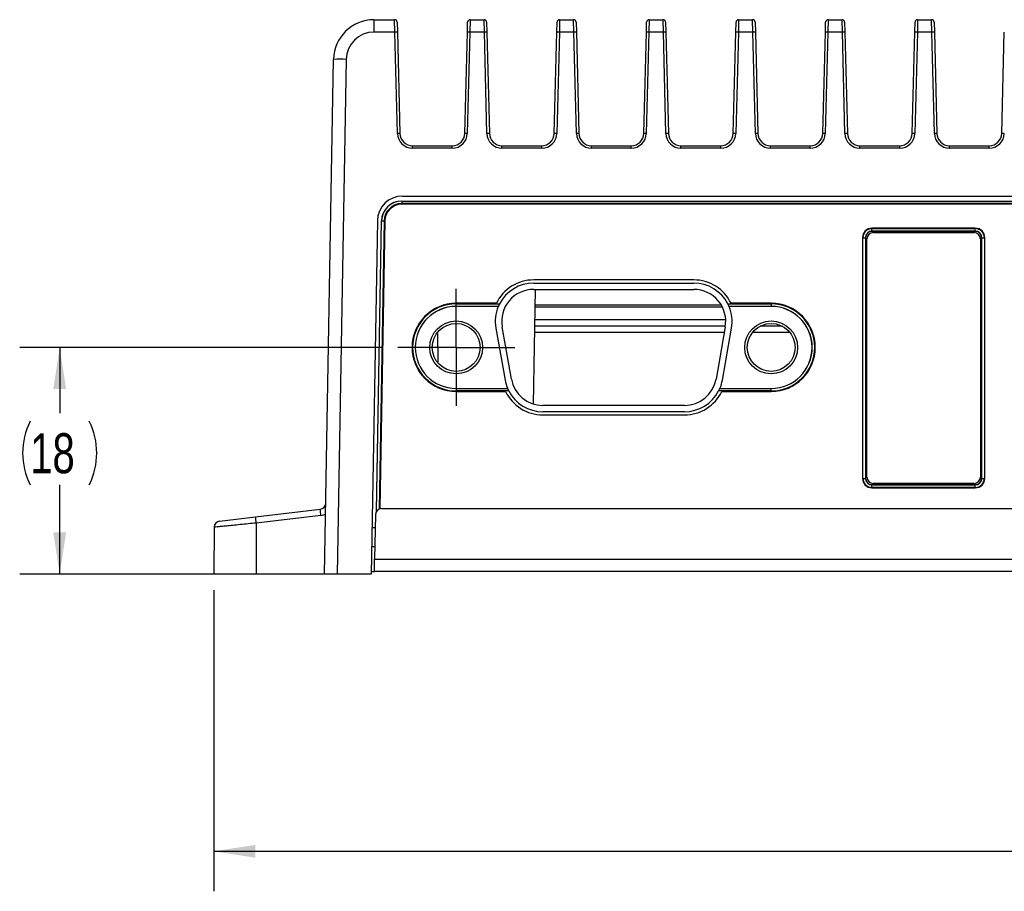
# Model space of a CAD drawing. Header units: millimetres. Extents: x 1 to 863, y 1 to 558.
# Tile 3 of 19: x 119 to 197, y 237 to 306. Entities that reach past the tile are written whole.
import ezdxf

# ---------------------------------------------------------------- set-up
doc = ezdxf.new("R2010")
doc.units = ezdxf.units.MM
doc.layers.add('DIMENSIONS', color=7, linetype='Continuous')
doc.styles.add('SLDTEXTSTYLE1', font='TXT', dxfattribs={"width": 0.75})
doc.dimstyles.new('SLDDIMSTYLE1', dxfattribs={"dimtxt": 3.175, "dimasz": 3.302, "dimexe": 0, "dimexo": 0.0625, "dimgap": 0.79375, "dimtad": 0, "dimtih": 1, "dimtoh": 1, "dimdec": 0, "dimrnd": 1e-09, "dimzin": 12, "dimdsep": 46, "dimtxsty": 'SLDTEXTSTYLE1', "dimsah": 1, "dimcen": 0.09, "dimadec": 0, "dimazin": 3, "dimtfac": 1, "dimtdec": 0, "dimtofl": 0, "dimtmove": 0, "dimatfit": 3, "dimfxl": 1, "dimfrac": 2, "dimtolj": 1, "dimtzin": 12, "dimarcsym": 0})

# ---------------------------------------------------------------- blocks, each defined once
blk = doc.blocks.new('_D_1')
at = {"layer": 'DIMENSIONS'}
for p, q in [((134.439, 260.935), (134.439, 237.03)), ((332.438, 260.935), (332.438, 237.03)), ((134.439, 240.205), (223.996, 240.205)), ((332.438, 240.205), (232.223, 240.205))]:
    blk.add_line(p, q, dxfattribs=at)
for centre, start, end in [((229.631, 239.883), 153.43495, 206.56505), ((226.588, 239.883), 333.43495, 26.56505)]:
    blk.add_arc(centre, 5.635, start, end, dxfattribs=at)
for points in [[(134.439, 240.205), (137.741, 239.697), (137.741, 240.713)], [(332.438, 240.205), (329.136, 240.713), (329.136, 239.697)]]:
    blk.add_solid(points, dxfattribs=at)
at = {"layer": 'DIMENSIONS', "insert": (224.591, 241.456), "char_height": 3.175, "attachment_point": 1, "style": 'SLDTEXTSTYLE1'}
blk.add_mtext('198', dxfattribs=at)
blk = doc.blocks.new('_D_2')
at = {"layer": 'DIMENSIONS'}
for p, q in [((147.769, 280.197), (119.05, 280.197)), ((122.225, 280.197), (122.225, 274.977)), ((122.225, 262.205), (122.225, 269.292)), ((136.553, 262.205), (119.05, 262.205))]:
    blk.add_line(p, q, dxfattribs=at)
for centre, start, end in [((124.92, 271.812), 153.43495, 206.56505), ((119.531, 271.812), 333.43495, 26.56505)]:
    blk.add_arc(centre, 5.635, start, end, dxfattribs=at)
for points in [[(122.225, 280.197), (121.717, 276.895), (122.733, 276.895)], [(122.225, 262.205), (122.733, 265.507), (121.717, 265.507)]]:
    blk.add_solid(points, dxfattribs=at)
at = {"layer": 'DIMENSIONS', "insert": (119.879, 273.385), "char_height": 3.175, "attachment_point": 1, "style": 'SLDTEXTSTYLE1'}
blk.add_mtext('18', dxfattribs=at)
blk = doc.blocks.new('SW_CENTERMARKSYMBOL_0')
at = {"layer": 'DIMENSIONS', "color": 0}
for p, q in [((0, 2.54), (0, 4.64)), ((0, 0), (0, 2.54)), ((-2.54, 0), (-4.64, 0)), ((0, 0), (-2.54, 0)), ((0, 0), (0, -2.54)), ((0, 0), (2.54, 0)), ((2.54, 0), (4.64, 0)), ((0, -2.54), (0, -4.64))]:
    blk.add_line(p, q, dxfattribs=at)

msp = doc.modelspace()

# ---------------------------------------------------------------- linework, layer by layer
at = {"color": 7, "linetype": 'Continuous', "lineweight": 25}
for p, q in [((147.154, 306.205), (147.154, 305.223)), ((147.154, 306.205), (148.793, 306.205)), ((148.813, 305.223), (148.793, 306.205)), ((154.783, 306.205), (154.764, 305.223)), ((154.783, 306.205), (155.893, 306.205)), ((155.913, 305.223), (155.893, 306.205)), ((161.883, 306.205), (161.864, 305.223)), ((161.883, 306.205), (162.993, 306.205)), ((163.013, 305.223), (162.993, 306.205)), ((168.983, 306.205), (168.964, 305.223)), ((168.983, 306.205), (170.093, 306.205)), ((170.113, 305.223), (170.093, 306.205)), ((176.083, 306.205), (176.064, 305.223)), ((176.083, 306.205), (177.193, 306.205)), ((177.213, 305.223), (177.193, 306.205)), ((183.183, 306.205), (183.164, 305.223)), ((183.183, 306.205), (184.293, 306.205)), ((184.313, 305.223), (184.293, 306.205)), ((190.283, 306.205), (190.264, 305.223)), ((190.283, 306.205), (191.393, 306.205)), ((191.413, 305.223), (191.393, 306.205)), ((148.993, 306.01), (149.013, 305.224)), ((154.564, 305.224), (154.583, 306.01)), ((156.093, 306.01), (156.113, 305.224)), ((161.664, 305.224), (161.683, 306.01)), ((163.193, 306.01), (163.213, 305.224)), ((168.764, 305.224), (168.783, 306.01)), ((170.293, 306.01), (170.313, 305.224)), ((175.864, 305.224), (175.883, 306.01)), ((177.393, 306.01), (177.413, 305.224)), ((182.964, 305.224), (182.983, 306.01)), ((184.493, 306.01), (184.513, 305.224)), ((190.064, 305.224), (190.083, 306.01)), ((191.593, 306.01), (191.613, 305.224)), ((148.813, 305.223), (147.154, 305.223)), ((149.014, 297.179), (148.813, 305.223)), ((149.013, 305.224), (149.214, 297.18)), ((154.363, 297.18), (154.564, 305.224)), ((154.764, 305.223), (154.562, 297.179)), ((155.913, 305.223), (154.764, 305.223)), ((156.114, 297.179), (155.913, 305.223)), ((156.113, 305.224), (156.314, 297.18)), ((161.463, 297.18), (161.664, 305.224)), ((161.864, 305.223), (161.662, 297.179)), ((163.013, 305.223), (161.864, 305.223)), ((163.214, 297.179), (163.013, 305.223)), ((163.213, 305.224), (163.414, 297.18)), ((168.563, 297.18), (168.764, 305.224)), ((168.964, 305.223), (168.762, 297.179)), ((170.113, 305.223), (168.964, 305.223)), ((170.314, 297.179), (170.113, 305.223)), ((170.313, 305.224), (170.514, 297.18)), ((175.663, 297.18), (175.864, 305.224)), ((176.064, 305.223), (175.862, 297.179)), ((177.213, 305.223), (176.064, 305.223)), ((177.414, 297.179), (177.213, 305.223)), ((177.413, 305.224), (177.614, 297.18)), ((182.763, 297.18), (182.964, 305.224)), ((183.164, 305.223), (182.962, 297.179)), ((184.313, 305.223), (183.164, 305.223)), ((184.514, 297.179), (184.313, 305.223)), ((184.513, 305.224), (184.714, 297.18)), ((189.863, 297.18), (190.064, 305.224)), ((190.264, 305.223), (190.062, 297.179)), ((191.413, 305.223), (190.264, 305.223)), ((191.614, 297.179), (191.413, 305.223)), ((191.613, 305.224), (191.814, 297.18)), ((196.963, 297.18), (197.164, 305.224)), ((143.238, 262.205), (143.951, 303.058)), ((144.951, 303.058), (144.237, 262.205)), ((150.213, 296.009), (150.213, 296.205)), ((150.213, 296.205), (153.363, 296.205)), ((153.363, 296.009), (153.363, 296.205)), ((157.313, 296.009), (157.313, 296.205)), ((157.313, 296.205), (160.463, 296.205)), ((160.463, 296.009), (160.463, 296.205)), ((164.413, 296.009), (164.413, 296.205)), ((164.413, 296.205), (167.563, 296.205)), ((167.563, 296.009), (167.563, 296.205)), ((171.513, 296.009), (171.513, 296.205)), ((171.513, 296.205), (174.663, 296.205)), ((174.663, 296.009), (174.663, 296.205)), ((178.613, 296.009), (178.613, 296.205)), ((178.613, 296.205), (181.763, 296.205)), ((181.763, 296.009), (181.763, 296.205)), ((185.713, 296.009), (185.713, 296.205)), ((185.713, 296.205), (188.863, 296.205)), ((188.863, 296.009), (188.863, 296.205)), ((192.813, 296.009), (192.813, 296.205)), ((192.813, 296.205), (195.963, 296.205)), ((195.963, 296.009), (195.963, 296.205)), ((153.363, 296.009), (150.213, 296.009)), ((160.463, 296.009), (157.313, 296.009)), ((167.563, 296.009), (164.413, 296.009)), ((174.663, 296.009), (171.513, 296.009)), ((181.763, 296.009), (178.613, 296.009)), ((188.863, 296.009), (185.713, 296.009)), ((195.963, 296.009), (192.813, 296.009)), ((149.427, 292.205), (317.449, 292.205)), ((149.363, 291.814), (317.514, 291.814)), ((149.363, 291.814), (149.363, 291.809)), ((149.363, 291.809), (317.514, 291.809)), ((149.363, 291.809), (149.363, 291.609)), ((317.514, 291.609), (149.363, 291.609)), ((317.514, 291.555), (149.363, 291.555)), ((147.428, 290.24), (146.938, 262.205)), ((147.352, 267.184), (147.754, 290.234)), ((147.357, 267.192), (147.76, 290.233)), ((147.96, 290.23), (147.56, 267.361)), ((148.013, 290.229), (147.614, 267.382)), ((147.754, 290.234), (147.76, 290.233)), ((147.76, 290.233), (147.96, 290.23)), ((194.863, 289.655), (186.663, 289.655)), ((186.663, 289.623), (194.863, 289.623)), ((186.663, 289.423), (186.663, 289.623)), ((194.863, 289.423), (186.663, 289.423)), ((186.663, 289.405), (186.663, 289.423)), ((194.863, 289.405), (186.663, 289.405)), ((186.763, 289.305), (194.763, 289.305)), ((194.863, 289.423), (194.863, 289.623)), ((194.863, 289.405), (194.863, 289.423)), ((185.913, 288.905), (185.913, 269.805)), ((185.946, 269.805), (185.946, 288.905)), ((185.946, 288.905), (186.146, 288.905)), ((186.146, 288.905), (186.146, 269.805)), ((186.163, 288.905), (186.146, 288.905)), ((186.163, 288.905), (186.163, 269.805)), ((186.263, 269.905), (186.263, 288.805)), ((195.263, 288.805), (195.263, 269.905)), ((195.363, 288.905), (195.381, 288.905)), ((195.363, 269.805), (195.363, 288.905)), ((195.381, 288.905), (195.581, 288.905)), ((195.381, 269.805), (195.381, 288.905)), ((195.581, 288.905), (195.581, 269.805)), ((195.613, 269.805), (195.613, 288.905)), ((172.522, 285.554), (159.827, 285.554)), ((159.827, 285.304), (172.522, 285.304)), ((159.815, 275.699), (159.974, 284.804)), ((159.827, 284.804), (172.522, 284.804)), ((156.865, 283.697), (153.679, 283.697)), ((153.679, 283.651), (157.122, 283.651)), ((153.679, 283.451), (153.679, 283.651)), ((159.953, 283.588), (174.69, 283.588)), ((175.227, 283.651), (178.669, 283.651)), ((178.669, 283.697), (175.484, 283.697)), ((178.669, 283.651), (178.669, 283.451)), ((157.024, 283.451), (153.679, 283.451)), ((153.679, 283.447), (153.679, 283.451)), ((157.018, 283.447), (153.679, 283.447)), ((157.018, 283.447), (157.024, 283.451)), ((174.8, 283.388), (159.95, 283.388)), ((178.669, 283.451), (175.324, 283.451)), ((178.669, 283.447), (175.331, 283.447)), ((178.669, 283.447), (178.669, 283.451)), ((175.059, 282.388), (159.932, 282.388)), ((152.185, 281.309), (152.215, 279.017)), ((156.825, 281.735), (157.555, 277.6)), ((158.055, 277.688), (157.326, 281.823)), ((174.945, 281.378), (159.915, 281.378)), ((175.032, 281.878), (159.923, 281.878)), ((175.023, 281.823), (174.294, 277.688)), ((174.794, 277.6), (175.523, 281.735)), ((180.158, 281.378), (177.181, 281.378)), ((179.555, 281.878), (177.784, 281.878)), ((153.679, 276.947), (153.679, 276.942)), ((153.679, 276.947), (157.747, 276.947)), ((153.679, 276.942), (153.679, 276.742)), ((153.679, 276.942), (157.754, 276.942)), ((157.851, 276.742), (153.679, 276.742)), ((153.679, 276.697), (157.594, 276.697)), ((178.669, 276.742), (174.498, 276.742)), ((174.602, 276.947), (174.595, 276.942)), ((174.595, 276.942), (178.669, 276.942)), ((174.602, 276.947), (178.669, 276.947)), ((174.755, 276.697), (178.669, 276.697)), ((178.669, 276.947), (178.669, 276.942)), ((178.669, 276.742), (178.669, 276.942)), ((171.793, 275.589), (160.556, 275.589)), ((171.793, 275.089), (160.556, 275.089)), ((160.556, 274.839), (171.793, 274.839)), ((185.946, 269.805), (186.146, 269.805)), ((186.163, 269.805), (186.146, 269.805)), ((195.363, 269.805), (195.381, 269.805)), ((195.381, 269.805), (195.581, 269.805)), ((186.663, 269.305), (194.863, 269.305)), ((186.663, 269.305), (186.663, 269.288)), ((186.663, 269.088), (186.663, 269.288)), ((186.663, 269.288), (194.863, 269.288)), ((194.863, 269.088), (186.663, 269.088)), ((186.663, 269.055), (194.863, 269.055)), ((194.763, 269.405), (186.763, 269.405)), ((194.863, 269.305), (194.863, 269.288)), ((194.863, 269.088), (194.863, 269.288)), ((137.764, 266.751), (142.894, 267.354)), ((147.767, 267.405), (319.109, 267.405)), ((134.913, 266.416), (137.764, 266.751)), ((142.953, 266.862), (137.823, 266.259)), ((147.267, 266.914), (147.205, 263.388)), ((134.471, 265.924), (134.439, 262.205)), ((137.823, 266.259), (137.823, 262.205)), ((147.003, 265.905), (147.249, 265.905)), ((146.977, 264.405), (147.223, 264.405)), ((147.188, 262.405), (147.205, 263.388)), ((147.205, 263.388), (319.671, 263.388)), ((137.823, 262.205), (134.439, 262.205)), ((143.238, 262.205), (137.823, 262.205)), ((144.237, 262.205), (143.238, 262.205)), ((146.938, 262.205), (144.237, 262.205)), ((146.942, 262.405), (147.188, 262.405)), ((319.688, 262.405), (147.188, 262.405))]:
    msp.add_line(p, q, dxfattribs=at)
at = {"color": 7, "linetype": 'Continuous', "lineweight": 25, "flags": 128}
for points in [[(175.324, 283.451), (175.325, 283.451), (175.331, 283.447)], [(157.754, 276.942), (157.753, 276.943), (157.747, 276.947)]]:
    msp.add_lwpolyline(points, dxfattribs=at)
at = {"color": 7, "linetype": 'Continuous', "lineweight": 25}
for centre, radius in [((153.679, 280.197), 2.1), ((153.679, 280.197), 1.9), ((178.669, 280.197), 2.1), ((178.669, 280.197), 1.9)]:
    msp.add_circle(centre, radius, dxfattribs=at)
for centre, radius, start, end in [((147.154, 303.002), 3.204, 90, 179), ((148.793, 306.005), 0.2, 1.4321, 90), ((154.783, 306.005), 0.2, 90, 178.5679), ((155.893, 306.005), 0.2, 1.4321, 90), ((161.883, 306.005), 0.2, 90, 178.5679), ((162.993, 306.005), 0.2, 1.4321, 90), ((168.983, 306.005), 0.2, 90, 178.5679), ((170.093, 306.005), 0.2, 1.4321, 90), ((176.083, 306.005), 0.2, 90, 178.5679), ((177.193, 306.005), 0.2, 1.4321, 90), ((183.183, 306.005), 0.2, 90, 178.5679), ((184.293, 306.005), 0.2, 1.4321, 90), ((190.283, 306.005), 0.2, 90, 178.5679), ((191.393, 306.005), 0.2, 1.4321, 90), ((147.154, 303.019), 2.204, 90, 179), ((148.934, 302.358), 2.867, 88.43397, 92.43028), ((154.642, 302.358), 2.867, 87.56972, 91.56603), ((156.034, 302.358), 2.867, 88.43397, 92.43028), ((161.742, 302.358), 2.867, 87.56972, 91.56603), ((163.134, 302.358), 2.867, 88.43397, 92.43028), ((168.842, 302.358), 2.867, 87.56972, 91.56603), ((170.234, 302.358), 2.867, 88.43397, 92.43028), ((175.942, 302.358), 2.867, 87.56972, 91.56603), ((177.334, 302.358), 2.867, 88.43397, 92.43028), ((183.042, 302.358), 2.867, 87.56972, 91.56603), ((184.434, 302.358), 2.867, 88.43397, 92.43028), ((190.142, 302.358), 2.867, 87.56972, 91.56603), ((191.534, 302.358), 2.867, 88.43397, 92.43028), ((144.451, 288.73), 14.336, 88.00162, 91.99838), ((149.135, 294.314), 2.867, 88.43397, 92.43028), ((150.213, 297.209), 1.2, 181.4321, 270), ((150.213, 297.205), 1, 181.4321, 270), ((153.363, 297.205), 1, 270, 358.5679), ((153.363, 297.209), 1.2, 270, 358.5679), ((154.441, 294.314), 2.867, 87.56972, 91.56603), ((156.235, 294.314), 2.867, 88.43397, 92.43028), ((157.313, 297.209), 1.2, 181.4321, 270), ((157.313, 297.205), 1, 181.4321, 270), ((160.463, 297.205), 1, 270, 358.5679), ((160.463, 297.209), 1.2, 270, 358.5679), ((161.541, 294.314), 2.867, 87.56972, 91.56603), ((163.335, 294.314), 2.867, 88.43397, 92.43028), ((164.413, 297.209), 1.2, 181.4321, 270), ((164.413, 297.205), 1, 181.4321, 270), ((167.563, 297.205), 1, 270, 358.5679), ((167.563, 297.209), 1.2, 270, 358.5679), ((168.641, 294.314), 2.867, 87.56972, 91.56603), ((170.435, 294.314), 2.867, 88.43397, 92.43028), ((171.513, 297.209), 1.2, 181.4321, 270), ((171.513, 297.205), 1, 181.4321, 270), ((174.663, 297.205), 1, 270, 358.5679), ((174.663, 297.209), 1.2, 270, 358.5679), ((175.741, 294.314), 2.867, 87.56972, 91.56603), ((177.535, 294.314), 2.867, 88.43397, 92.43028), ((178.613, 297.209), 1.2, 181.4321, 270), ((178.613, 297.205), 1, 181.4321, 270), ((181.763, 297.205), 1, 270, 358.5679), ((181.763, 297.209), 1.2, 270, 358.5679), ((182.841, 294.314), 2.867, 87.56972, 91.56603), ((184.635, 294.314), 2.867, 88.43397, 92.43028), ((185.713, 297.209), 1.2, 181.4321, 270), ((185.713, 297.205), 1, 181.4321, 270), ((188.863, 297.205), 1, 270, 358.5679), ((188.863, 297.209), 1.2, 270, 358.5679), ((189.941, 294.314), 2.867, 87.56972, 91.56603), ((191.735, 294.314), 2.867, 88.43397, 92.43028), ((192.813, 297.209), 1.2, 181.4321, 270), ((192.813, 297.205), 1, 181.4321, 270), ((195.963, 297.205), 1, 270, 358.5679), ((195.963, 297.209), 1.2, 270, 358.5679), ((197.041, 294.314), 2.867, 87.56972, 91.56603), ((149.427, 290.205), 2, 90, 179), ((149.363, 290.205), 1.609, 90, 179), ((149.363, 290.205), 1.603, 90, 179), ((149.363, 290.205), 1.403, 90, 179), ((149.363, 290.205), 1.35, 90, 179), ((186.663, 288.905), 0.75, 90, 180), ((186.663, 288.905), 0.718, 90, 180), ((186.663, 288.905), 0.518, 90, 180), ((186.663, 288.905), 0.5, 90, 180), ((186.763, 288.805), 0.5, 90, 180), ((194.763, 288.805), 0.5, 0, 90), ((194.863, 288.905), 0.75, 0, 90), ((194.863, 288.905), 0.718, 0, 90), ((194.863, 288.905), 0.518, 0, 90), ((194.863, 288.905), 0.5, 0, 90), ((159.827, 282.264), 3.29, 90, 154.1899), ((159.827, 282.264), 3.04, 90, 152.85828), ((172.522, 282.264), 3.29, 25.8101, 90), ((172.522, 282.264), 3.04, 27.14172, 90), ((159.827, 282.264), 2.54, 90, 190), ((172.522, 282.264), 2.54, 350, 90), ((153.679, 280.197), 3.5, 90, 270), ((153.679, 280.197), 3.454, 90, 270), ((178.669, 280.197), 3.5, 270, 90), ((178.669, 280.197), 3.454, 270, 90), ((153.679, 280.197), 3.254, 90, 270), ((153.679, 280.197), 3.25, 90, 270), ((159.827, 282.264), 3.048, 157.17265, 190), ((172.522, 282.264), 3.048, 350, 22.82735), ((178.669, 280.197), 3.254, 270, 90), ((178.669, 280.197), 3.25, 270, 90), ((160.556, 278.129), 3.048, 190, 202.82766), ((160.556, 278.129), 2.54, 190, 270), ((171.793, 278.129), 2.54, 270, 350), ((171.793, 278.129), 3.048, 337.17234, 350), ((160.556, 278.129), 3.29, 205.81039, 270), ((160.556, 278.129), 3.04, 207.14204, 270), ((171.793, 278.129), 3.04, 270, 332.85796), ((171.793, 278.129), 3.29, 270, 334.18961), ((186.663, 269.805), 0.75, 180, 270), ((186.663, 269.805), 0.718, 180, 270), ((186.663, 269.805), 0.518, 180, 270), ((186.663, 269.805), 0.5, 180, 270), ((186.763, 269.905), 0.5, 180, 270), ((194.763, 269.905), 0.5, 270, 0), ((194.863, 269.805), 0.718, 270, 0), ((194.863, 269.805), 0.518, 270, 0), ((194.863, 269.805), 0.5, 270, 0), ((194.863, 269.805), 0.75, 270, 0), ((142.836, 267.851), 0.5, 276.70547, 359), ((22.524, 252.827), 121.244, 6.64725, 6.88148), ((147.767, 266.905), 0.5, 90, 179), ((134.971, 265.919), 0.5, 96.70547, 179.5), ((17.394, 252.224), 121.244, 6.64725, 6.88148), ((142.836, 267.855), 1, 276.70547, 299.00504)]:
    msp.add_arc(centre, radius, start, end, dxfattribs=at)
for points, knots in [([(157.122, 283.651), (157.109, 283.627), (157.085, 283.578), (157.054, 283.513), (157.034, 283.469), (157.026, 283.453), (157.025, 283.451), (157.024, 283.451)], [0, 0, 0, 0, 0.2492176, 0.4990738, 0.7303895, 0.9394719, 1, 1, 1, 1]), ([(175.324, 283.451), (175.323, 283.453), (175.32, 283.458), (175.306, 283.49), (175.284, 283.536), (175.257, 283.592), (175.237, 283.632), (175.227, 283.651)], [0, 0, 0, 0, 0.194273, 0.388293, 0.58912, 0.805952, 1, 1, 1, 1]), ([(157.754, 276.942), (157.755, 276.94), (157.758, 276.935), (157.772, 276.904), (157.794, 276.858), (157.821, 276.801), (157.841, 276.761), (157.851, 276.742)], [0, 0, 0, 0, 0.1942728, 0.388292, 0.5891185, 0.8059501, 1, 1, 1, 1]), ([(174.498, 276.742), (174.51, 276.767), (174.535, 276.815), (174.565, 276.88), (174.586, 276.924), (174.594, 276.94), (174.595, 276.942), (174.595, 276.942)], [0, 0, 0, 0, 0.249219, 0.499076, 0.730392, 0.939474, 1, 1, 1, 1]), ([(137.823, 266.259), (137.602, 266.237), (137.385, 266.215), (136.956, 266.172), (136.744, 266.151), (136.34, 266.111), (136.147, 266.091), (135.78, 266.055), (135.61, 266.038), (135.301, 266.007), (135.16, 265.993), (134.915, 265.968), (134.812, 265.958), (134.644, 265.941), (134.579, 265.935), (134.493, 265.926), (134.471, 265.924), (134.471, 265.924)], [0, 0, 0, 0, 0.125, 0.125, 0.25, 0.25, 0.375, 0.375, 0.5, 0.5, 0.625, 0.625, 0.75, 0.75, 0.875, 0.875, 1, 1, 1, 1])]:
    msp.add_open_spline(points, degree=3, knots=knots, dxfattribs=at)

# ---------------------------------------------------------------- block references
at = {"layer": 'DIMENSIONS'}
msp.add_blockref('SW_CENTERMARKSYMBOL_0', (153.679, 280.197), dxfattribs=at)

# ---------------------------------------------------------------- dimensions: what is measured, and where the dimension line sits
dim = msp.add_linear_dim(base=(122.225, 262.205), p1=(149.039, 280.197), p2=(137.823, 262.205), angle=90, text='(<>)', dimstyle='SLDDIMSTYLE1', dxfattribs=at)
dim.commit()
dim.dimension.update_dxf_attribs({"geometry": '_D_2', "text_midpoint": (122.225, 272.134), "dimtype": 160})
dim = msp.add_linear_dim(base=(332.438, 240.205), p1=(134.439, 262.205), p2=(332.438, 262.205), text='(<>)', dimstyle='SLDDIMSTYLE1', dxfattribs=at)
dim.commit()
dim.dimension.update_dxf_attribs({"geometry": '_D_1', "text_midpoint": (228.11, 240.205), "dimtype": 160})

doc.saveas('drawing.dxf')
